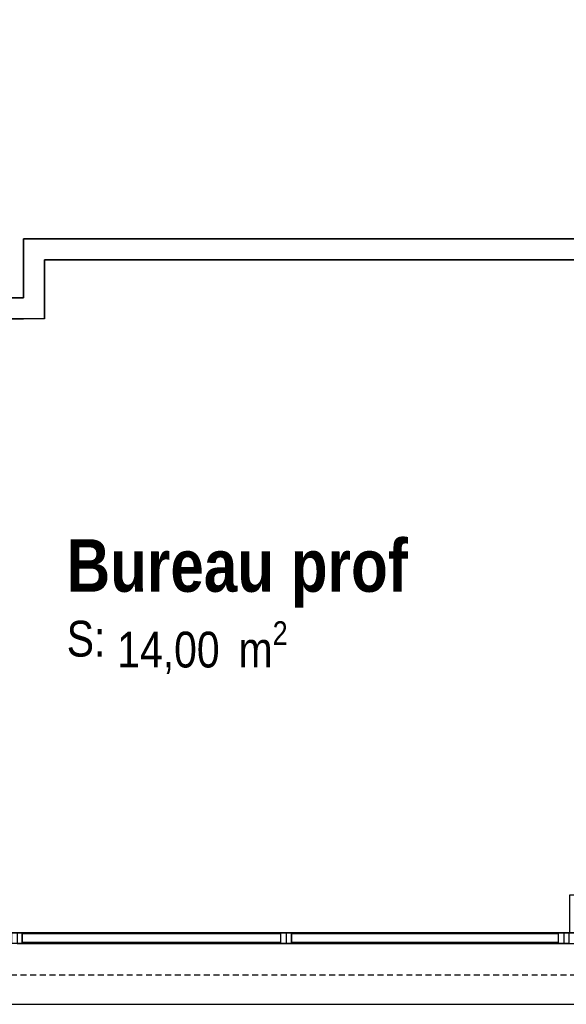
# Model space of a CAD drawing. Extents: x -24342 to 73038, y -9656 to 30949.
# Tile 109 of 170: x 2117 to 2377, y 8566 to 9034. Entities that reach past the tile are written whole.
import ezdxf
from ezdxf.enums import TextEntityAlignment as Align

# ---------------------------------------------------------------- set-up
doc = ezdxf.new("R2010")
doc.units = 0
doc.linetypes.add('21.0032_xref_r+1_02_pro$0$Tirets', pattern=[458.610928, 282.222247, -176.388681])
doc.linetypes.add('ACAD_ISO12W100', pattern=[21, 12, -3, 0, -3, 0, -3])
for name, color, linetype in [('0_XREF', 250, 'Continuous'), ('21.0032_xref_r+1_02_pro$0$A-AREA-____-OTLN.Modèle IFC', 251, 'Continuous'), ('21.0032_xref_r+1_02_pro$0$A-GLAZ-CURT-OTLN.Modèle IFC', 251, 'Continuous'), ('21.0032_xref_r+1_02_pro$0$A-GLAZ-CWMG-OTLN.Modèle IFC', 251, 'Continuous'), ('21.0032_xref_r+1_02_pro$0$A-WALL-____-OTLN.Modèle IFC', 251, 'Continuous'), ('21.0032_xref_r+1_02_pro$0$Marques de Zone ARCHICAD', 251, 'Continuous'), ('21.0032_xref_r+1_02_pro$0$Portes ARCHICAD', 251, 'Continuous')]:
    doc.layers.add(name, color=color, linetype=linetype)
doc.styles.add('21.0032_xref_r+1_02_pro$0$STYLE_GENERE_1', font='ARIALNB.TTF')
doc.styles.add('21.0032_xref_r+1_02_pro$0$STYLE_GENERE_2', font='ARIALN.TTF')

# ---------------------------------------------------------------- blocks, each defined once
blk = doc.blocks.new('21.0032_xref_r+1_02_pro$0$Bureau prof_BUR_2_1', base_point=(22215.1, -12400))
at = {"layer": '21.0032_xref_r+1_02_pro$0$Marques de Zone ARCHICAD', "ltscale": 0.1, "insert": (21636.2, -12518.4), "char_height": 170, "attachment_point": 1, "style": '21.0032_xref_r+1_02_pro$0$STYLE_GENERE_2'}
blk.add_mtext('\\A1;\\pt0,100;14,00{\\H0.66x;\\S^  ;} m{\\H0.66x;\\S2^  ;}', dxfattribs=at)
at = {"layer": '21.0032_xref_r+1_02_pro$0$Marques de Zone ARCHICAD', "ltscale": 0.1}
for tag, height, style, p in [('DUMMY_849', 250, '21.0032_xref_r+1_02_pro$0$STYLE_GENERE_1', (23033.9, -12054.2)), ('ROOM_NAME', 250, '21.0032_xref_r+1_02_pro$0$STYLE_GENERE_1', (21396.2, -12128.1)), ('calculatedAreaCode', 170, '21.0032_xref_r+1_02_pro$0$STYLE_GENERE_2', (21396.2, -12516.1))]:
    blk.add_attdef(tag, text='', height=height, dxfattribs=dict(at, style=style)).set_placement(p, align=Align.TOP_LEFT)
blk = doc.blocks.new('21.0032_xref_r+1_02_pro$0$Mur_75_1', base_point=(28115.1, -10750.1))
at = {"layer": '21.0032_xref_r+1_02_pro$0$A-WALL-____-OTLN.Modèle IFC', "linetype": 'Continuous', "ltscale": 0.1, "flags": 128}
for points in [[(21190.1, -10700.1), (21190.1, -10800.1)], [(28065.1, -10700.1), (21190.1, -10700.1)], [(21290.1, -10800.1), (24490.1, -10800.1)], [(24590.1, -10800.1), (28065.1, -10800.1)]]:
    blk.add_lwpolyline(points, dxfattribs=at)
blk = doc.blocks.new('21.0032_xref_r+1_02_pro$0$Mur_76_1', base_point=(21240.1, -10750.1))
at = {"layer": '21.0032_xref_r+1_02_pro$0$A-WALL-____-OTLN.Modèle IFC', "linetype": 'Continuous', "ltscale": 0.1, "flags": 128}
for points in [[(21190.1, -10800.1), (21190.1, -10980.1)], [(21290.1, -11080.1), (21290.1, -10800.1)], [(21290.1, -11080.1), (21190.1, -11080.1)]]:
    blk.add_lwpolyline(points, dxfattribs=at)
blk = doc.blocks.new('21.0032_xref_r+1_02_pro$0$Porte (Mur) 112[35]_1')
at = {"layer": '21.0032_xref_r+1_02_pro$0$Portes ARCHICAD', "linetype": 'Continuous', "ltscale": 0.1}
blk.add_line((20106.6, -10980.1), (20106.6, -11950.1), dxfattribs=at)
blk.add_arc((20106.6, -10980.1), 970, 270, 0, dxfattribs=at)
blk = doc.blocks.new('21.0032_xref_r+1_02_pro$0$Porte (Mur) 113[36]_1')
at = {"layer": '21.0032_xref_r+1_02_pro$0$Portes ARCHICAD', "linetype": 'Continuous', "ltscale": 0.1}
blk.add_line((19660.1, -10980.1), (19660.1, -11950.1), dxfattribs=at)
blk.add_arc((19660.1, -10980.1), 970, 180, 270, dxfattribs=at)
blk = doc.blocks.new('21.0032_xref_r+1_02_pro$0$Mur_77_1', base_point=(21240.1, -11030.1))
at = {"layer": '21.0032_xref_r+1_02_pro$0$A-WALL-____-OTLN.Modèle IFC', "linetype": 'Continuous', "ltscale": 0.1}
for p, q in [((18690.1, -10980.1), (18690.1, -11080.1)), ((19660.1, -10980.1), (19660.1, -11080.1)), ((20106.6, -10980.1), (20106.6, -11080.1)), ((21076.6, -10980.1), (21076.6, -11080.1))]:
    blk.add_line(p, q, dxfattribs=at)
at = {"layer": '21.0032_xref_r+1_02_pro$0$A-WALL-____-OTLN.Modèle IFC', "linetype": 'Continuous', "ltscale": 0.1, "flags": 128}
for points in [[(18490.1, -11080.1), (18490.1, -10980.1)], [(18690.1, -10980.1), (18590.1, -10980.1)], [(20106.6, -10980.1), (19660.1, -10980.1)], [(21190.1, -10980.1), (21076.6, -10980.1)], [(18490.1, -11080.1), (18690.1, -11080.1)], [(19660.1, -11080.1), (19840.1, -11080.1)], [(19940.1, -11080.1), (20106.6, -11080.1)], [(21076.6, -11080.1), (21190.1, -11080.1)]]:
    blk.add_lwpolyline(points, dxfattribs=at)
at = {"layer": '21.0032_xref_r+1_02_pro$0$Portes ARCHICAD', "linetype": 'Continuous', "ltscale": 0.1}
for name in ['21.0032_xref_r+1_02_pro$0$Porte (Mur) 113[36]_1', '21.0032_xref_r+1_02_pro$0$Porte (Mur) 112[35]_1']:
    blk.add_blockref(name, (0, 0), dxfattribs=at)
blk = doc.blocks.new('21.0032_xref_r+1_02_pro$0$Mur_160_1', base_point=(16270, -14170))
at = {"layer": '21.0032_xref_r+1_02_pro$0$A-WALL-____-OTLN.Modèle IFC', "linetype": 'Continuous', "ltscale": 0.1, "flags": 128}
for points in [[(33830.256086, -14000), (16270, -14000)], [(16270, -14340), (33830.256086, -14340)]]:
    blk.add_lwpolyline(points, dxfattribs=at)
blk = doc.blocks.new('21.0032_xref_r+1_02_pro$0$Mur_192_1', base_point=(16270, -14100))
at = {"layer": '21.0032_xref_r+1_02_pro$0$A-WALL-____-OTLN.Modèle IFC', "linetype": '21.0032_xref_r+1_02_pro$0$Tirets', "ltscale": 0.1, "flags": 128}
for points in [[(33830.256086, -14000), (16270, -14000)], [(16270, -14200), (33830.256086, -14200)]]:
    blk.add_lwpolyline(points, dxfattribs=at)
blk = doc.blocks.new('21.0032_xref_r+1_02_pro$0$IFC Extruded[211]_1', base_point=(23100, -14000.1))
at = {"layer": '21.0032_xref_r+1_02_pro$0$A-GLAZ-CURT-OTLN.Modèle IFC', "linetype": 'Continuous', "ltscale": 0.1}
for p, q in [((22465, -14005.1), (22465, -14045.1)), ((23735, -14005.1), (22465, -14005.1)), ((22465, -14045.1), (23735, -14045.1)), ((23735, -14045.1), (23735, -14005.1))]:
    blk.add_line(p, q, dxfattribs=at)
blk = doc.blocks.new('21.0032_xref_r+1_02_pro$0$IFC Extruded[212]_1', base_point=(21800, -14000.1))
at = {"layer": '21.0032_xref_r+1_02_pro$0$A-GLAZ-CURT-OTLN.Modèle IFC', "linetype": 'Continuous', "ltscale": 0.1}
for p, q in [((21185, -14005.1), (21185, -14045.1)), ((22415, -14005.1), (21185, -14005.1)), ((21185, -14045.1), (22415, -14045.1)), ((22415, -14045.1), (22415, -14005.1))]:
    blk.add_line(p, q, dxfattribs=at)
blk = doc.blocks.new('21.0032_xref_r+1_02_pro$0$IFC Extruded[227]_1', base_point=(23100, -14000.1))
at = {"layer": '21.0032_xref_r+1_02_pro$0$A-GLAZ-CURT-OTLN.Modèle IFC', "linetype": 'Continuous', "ltscale": 0.1}
for p, q in [((22465, -14005.1), (22465, -14045.1)), ((23735, -14005.1), (22465, -14005.1)), ((22465, -14045.1), (23735, -14045.1)), ((23735, -14045.1), (23735, -14005.1))]:
    blk.add_line(p, q, dxfattribs=at)
blk = doc.blocks.new('21.0032_xref_r+1_02_pro$0$IFC Extruded[228]_1', base_point=(21800, -14000.1))
at = {"layer": '21.0032_xref_r+1_02_pro$0$A-GLAZ-CURT-OTLN.Modèle IFC', "linetype": 'Continuous', "ltscale": 0.1}
for p, q in [((21185, -14005.1), (21185, -14045.1)), ((22415, -14005.1), (21185, -14005.1)), ((21185, -14045.1), (22415, -14045.1)), ((22415, -14045.1), (22415, -14005.1))]:
    blk.add_line(p, q, dxfattribs=at)
blk = doc.blocks.new('21.0032_xref_r+1_02_pro$0$IFC Extruded[243]_1', base_point=(23100, -14000.1))
at = {"layer": '21.0032_xref_r+1_02_pro$0$A-GLAZ-CURT-OTLN.Modèle IFC', "linetype": 'Continuous', "ltscale": 0.1}
for p, q in [((22465, -14005.1), (22465, -14045.1)), ((23735, -14005.1), (22465, -14005.1)), ((22465, -14045.1), (23735, -14045.1)), ((23735, -14045.1), (23735, -14005.1))]:
    blk.add_line(p, q, dxfattribs=at)
blk = doc.blocks.new('21.0032_xref_r+1_02_pro$0$IFC Extruded[244]_1', base_point=(21800, -14000.1))
at = {"layer": '21.0032_xref_r+1_02_pro$0$A-GLAZ-CURT-OTLN.Modèle IFC', "linetype": 'Continuous', "ltscale": 0.1}
for p, q in [((21185, -14005.1), (21185, -14045.1)), ((22415, -14005.1), (21185, -14005.1)), ((21185, -14045.1), (22415, -14045.1)), ((22415, -14045.1), (22415, -14005.1))]:
    blk.add_line(p, q, dxfattribs=at)
blk = doc.blocks.new('21.0032_xref_r+1_02_pro$0$IFC Extruded[258]_1', base_point=(22465, -14000.1))
at = {"layer": '21.0032_xref_r+1_02_pro$0$A-GLAZ-CWMG-OTLN.Modèle IFC', "linetype": 'Continuous', "ltscale": 0.1}
for p, q in [((22465, -14050.1), (22465, -14000.1)), ((23735, -14000.1), (22465, -14000.1)), ((23735, -14050.1), (23735, -14000.1)), ((23735, -14050.1), (22465, -14050.1))]:
    blk.add_line(p, q, dxfattribs=at)
blk = doc.blocks.new('21.0032_xref_r+1_02_pro$0$IFC Extruded[259]_1', base_point=(21185, -14000.1))
at = {"layer": '21.0032_xref_r+1_02_pro$0$A-GLAZ-CWMG-OTLN.Modèle IFC', "linetype": 'Continuous', "ltscale": 0.1}
for p, q in [((21185, -14050.1), (21185, -14000.1)), ((22415, -14000.1), (21185, -14000.1)), ((22415, -14050.1), (22415, -14000.1)), ((22415, -14050.1), (21185, -14050.1))]:
    blk.add_line(p, q, dxfattribs=at)
blk = doc.blocks.new('21.0032_xref_r+1_02_pro$0$IFC Extruded[273]_1', base_point=(24560, -14000.1))
at = {"layer": '21.0032_xref_r+1_02_pro$0$A-GLAZ-CWMG-OTLN.Modèle IFC', "linetype": 'Continuous', "ltscale": 0.1}
for p, q in [((23760, -14000.1), (23760, -14050.1)), ((23760, -14000.1), (24560, -14000.1)), ((24560, -14000.1), (24560, -14050.1)), ((23760, -14050.1), (24560, -14050.1))]:
    blk.add_line(p, q, dxfattribs=at)
blk = doc.blocks.new('21.0032_xref_r+1_02_pro$0$IFC Extruded[274]_1', base_point=(23760, -14000.1))
at = {"layer": '21.0032_xref_r+1_02_pro$0$A-GLAZ-CWMG-OTLN.Modèle IFC', "linetype": 'Continuous', "ltscale": 0.1}
for p, q in [((22440, -14000.1), (22440, -14050.1)), ((22440, -14000.1), (23760, -14000.1)), ((23760, -14000.1), (23760, -14050.1)), ((22440, -14050.1), (23760, -14050.1))]:
    blk.add_line(p, q, dxfattribs=at)
blk = doc.blocks.new('21.0032_xref_r+1_02_pro$0$IFC Extruded[275]_1', base_point=(22440, -14000.1))
at = {"layer": '21.0032_xref_r+1_02_pro$0$A-GLAZ-CWMG-OTLN.Modèle IFC', "linetype": 'Continuous', "ltscale": 0.1}
for p, q in [((21160, -14000.1), (21160, -14050.1)), ((21160, -14000.1), (22440, -14000.1)), ((22440, -14000.1), (22440, -14050.1)), ((21160, -14050.1), (22440, -14050.1))]:
    blk.add_line(p, q, dxfattribs=at)
blk = doc.blocks.new('21.0032_xref_r+1_02_pro$0$IFC Extruded[304]_1', base_point=(23760, -14000.1))
at = {"layer": '21.0032_xref_r+1_02_pro$0$A-GLAZ-CWMG-OTLN.Modèle IFC', "linetype": 'Continuous', "ltscale": 0.1}
for p, q in [((23735, -14050.1), (23735, -14000.1)), ((23735, -14000.1), (23785, -14000.1)), ((23785, -14000.1), (23785, -14050.1)), ((23785, -14050.1), (23735, -14050.1))]:
    blk.add_line(p, q, dxfattribs=at)
blk = doc.blocks.new('21.0032_xref_r+1_02_pro$0$IFC Extruded[305]_1', base_point=(23760, -14000.1))
at = {"layer": '21.0032_xref_r+1_02_pro$0$A-GLAZ-CWMG-OTLN.Modèle IFC', "linetype": 'Continuous', "ltscale": 0.1}
for p, q in [((23735, -14050.1), (23735, -14000.1)), ((23735, -14000.1), (23785, -14000.1)), ((23785, -14000.1), (23785, -14050.1)), ((23785, -14050.1), (23735, -14050.1))]:
    blk.add_line(p, q, dxfattribs=at)
blk = doc.blocks.new('21.0032_xref_r+1_02_pro$0$IFC Extruded[306]_1', base_point=(22440, -14000.1))
at = {"layer": '21.0032_xref_r+1_02_pro$0$A-GLAZ-CWMG-OTLN.Modèle IFC', "linetype": 'Continuous', "ltscale": 0.1}
for p, q in [((22415, -14050.1), (22415, -14000.1)), ((22415, -14000.1), (22465, -14000.1)), ((22465, -14000.1), (22465, -14050.1)), ((22465, -14050.1), (22415, -14050.1))]:
    blk.add_line(p, q, dxfattribs=at)
blk = doc.blocks.new('21.0032_xref_r+1_02_pro$0$IFC Extruded[307]_1', base_point=(22440, -14000.1))
at = {"layer": '21.0032_xref_r+1_02_pro$0$A-GLAZ-CWMG-OTLN.Modèle IFC', "linetype": 'Continuous', "ltscale": 0.1}
for p, q in [((22415, -14050.1), (22415, -14000.1)), ((22415, -14000.1), (22465, -14000.1)), ((22465, -14000.1), (22465, -14050.1)), ((22465, -14050.1), (22415, -14050.1))]:
    blk.add_line(p, q, dxfattribs=at)
blk = doc.blocks.new('21.0032_xref_r+1_02_pro$0$IFC Extruded[308]_1', base_point=(21160, -14000.1))
at = {"layer": '21.0032_xref_r+1_02_pro$0$A-GLAZ-CWMG-OTLN.Modèle IFC', "linetype": 'Continuous', "ltscale": 0.1}
for p, q in [((21135, -14050.1), (21135, -14000.1)), ((21135, -14000.1), (21185, -14000.1)), ((21185, -14000.1), (21185, -14050.1)), ((21185, -14050.1), (21135, -14050.1))]:
    blk.add_line(p, q, dxfattribs=at)
blk = doc.blocks.new('21.0032_xref_r+1_02_pro$0$IFC Extruded[309]_1', base_point=(21160, -14000.1))
at = {"layer": '21.0032_xref_r+1_02_pro$0$A-GLAZ-CWMG-OTLN.Modèle IFC', "linetype": 'Continuous', "ltscale": 0.1}
for p, q in [((21135, -14050.1), (21135, -14000.1)), ((21135, -14000.1), (21185, -14000.1)), ((21185, -14000.1), (21185, -14050.1)), ((21185, -14050.1), (21135, -14050.1))]:
    blk.add_line(p, q, dxfattribs=at)
blk = doc.blocks.new('21.0032_xref_r+1_02_pro$0$IFC Extruded[326]_1', base_point=(23760, -14000.1))
at = {"layer": '21.0032_xref_r+1_02_pro$0$A-GLAZ-CWMG-OTLN.Modèle IFC', "linetype": 'Continuous', "ltscale": 0.1}
for p, q in [((23735, -14050.1), (23735, -14000.1)), ((23735, -14000.1), (23785, -14000.1)), ((23785, -14000.1), (23785, -14050.1)), ((23785, -14050.1), (23735, -14050.1))]:
    blk.add_line(p, q, dxfattribs=at)
blk = doc.blocks.new('21.0032_xref_r+1_02_pro$0$IFC Extruded[327]_1', base_point=(22440, -14000.1))
at = {"layer": '21.0032_xref_r+1_02_pro$0$A-GLAZ-CWMG-OTLN.Modèle IFC', "linetype": 'Continuous', "ltscale": 0.1}
for p, q in [((22415, -14050.1), (22415, -14000.1)), ((22415, -14000.1), (22465, -14000.1)), ((22465, -14000.1), (22465, -14050.1)), ((22465, -14050.1), (22415, -14050.1))]:
    blk.add_line(p, q, dxfattribs=at)
blk = doc.blocks.new('21.0032_xref_r+1_02_pro$0$IFC Extruded[328]_1', base_point=(21160, -14000.1))
at = {"layer": '21.0032_xref_r+1_02_pro$0$A-GLAZ-CWMG-OTLN.Modèle IFC', "linetype": 'Continuous', "ltscale": 0.1}
for p, q in [((21135, -14050.1), (21135, -14000.1)), ((21135, -14000.1), (21185, -14000.1)), ((21185, -14000.1), (21185, -14050.1)), ((21185, -14050.1), (21135, -14050.1))]:
    blk.add_line(p, q, dxfattribs=at)
blk = doc.blocks.new('21.0032_xref_r+1_02_pro$0$IFC Extruded[341]_1', base_point=(22465, -14000.1))
at = {"layer": '21.0032_xref_r+1_02_pro$0$A-GLAZ-CWMG-OTLN.Modèle IFC', "linetype": 'Continuous', "ltscale": 0.1}
for p, q in [((22465, -14050.1), (22465, -14000.1)), ((23735, -14000.1), (22465, -14000.1)), ((23735, -14050.1), (23735, -14000.1)), ((23735, -14050.1), (22465, -14050.1))]:
    blk.add_line(p, q, dxfattribs=at)
blk = doc.blocks.new('21.0032_xref_r+1_02_pro$0$IFC Extruded[342]_1', base_point=(21185, -14000.1))
at = {"layer": '21.0032_xref_r+1_02_pro$0$A-GLAZ-CWMG-OTLN.Modèle IFC', "linetype": 'Continuous', "ltscale": 0.1}
for p, q in [((21185, -14050.1), (21185, -14000.1)), ((22415, -14000.1), (21185, -14000.1)), ((22415, -14050.1), (22415, -14000.1)), ((22415, -14050.1), (21185, -14050.1))]:
    blk.add_line(p, q, dxfattribs=at)
blk = doc.blocks.new('21.0032_xref_r+1_02_pro')
at = {"layer": '21.0032_xref_r+1_02_pro$0$A-AREA-____-OTLN.Modèle IFC', "linetype": 'Continuous', "ltscale": 0.1, "flags": 128}
for points in [[(3037.51, -948), (3017.5, -948), (1819.01, -948), (1576, -948), (1576, -1061.84), (1576, -1070.01), (1859.01, -1070.01), (1859.01, -1098.01), (1989.01, -1098.01), (2119.01, -1098.01), (2119.01, -1070.01), (2454.01, -1070.01), (2816.51, -1070.01), (2816.51, -1098.01), (3019.01, -1098.01), (3028.51, -1098.01), (3036.01, -1098.01), (3173.51, -1098.01), (3173.51, -1070.01), (3431.03, -1070.01), (3431.03, -948)], [(2449.01, -1080.01), (2129.01, -1080.01), (2129.01, -1108.01), (1994.01, -1108.01), (1994.01, -1400), (2379, -1400), (2379, -1382), (2449.01, -1382)]]:
    blk.add_lwpolyline(points, close=True, dxfattribs=at)
at = {"layer": '21.0032_xref_r+1_02_pro$0$A-AREA-____-OTLN.Modèle IFC', "linetype": 'Continuous', "ltscale": 0.1, "xscale": 0.1, "yscale": 0.1, "zscale": 0.1}
blk.add_blockref('21.0032_xref_r+1_02_pro$0$Bureau prof_BUR_2_1', (2221.51, -1240), dxfattribs=at).add_auto_attribs({'ROOM_NAME': 'Bureau prof', 'calculatedAreaCode': 'S: '})
at = {"layer": '21.0032_xref_r+1_02_pro$0$A-GLAZ-CURT-OTLN.Modèle IFC', "linetype": 'Continuous', "ltscale": 0.1, "xscale": 0.1, "yscale": 0.1, "zscale": 0.1}
for name, p in [('21.0032_xref_r+1_02_pro$0$IFC Extruded[212]_1', (2180, -1400.01)), ('21.0032_xref_r+1_02_pro$0$IFC Extruded[228]_1', (2180, -1400.01)), ('21.0032_xref_r+1_02_pro$0$IFC Extruded[244]_1', (2180, -1400.01)), ('21.0032_xref_r+1_02_pro$0$IFC Extruded[211]_1', (2310, -1400.01)), ('21.0032_xref_r+1_02_pro$0$IFC Extruded[227]_1', (2310, -1400.01)), ('21.0032_xref_r+1_02_pro$0$IFC Extruded[243]_1', (2310, -1400.01))]:
    blk.add_blockref(name, p, dxfattribs=at)
at = {"layer": '21.0032_xref_r+1_02_pro$0$A-GLAZ-CWMG-OTLN.Modèle IFC', "linetype": 'Continuous', "ltscale": 0.1, "xscale": 0.1, "yscale": 0.1, "zscale": 0.1}
for name, p in [('21.0032_xref_r+1_02_pro$0$IFC Extruded[308]_1', (2116, -1400.01)), ('21.0032_xref_r+1_02_pro$0$IFC Extruded[309]_1', (2116, -1400.01)), ('21.0032_xref_r+1_02_pro$0$IFC Extruded[328]_1', (2116, -1400.01)), ('21.0032_xref_r+1_02_pro$0$IFC Extruded[275]_1', (2244, -1400.01)), ('21.0032_xref_r+1_02_pro$0$IFC Extruded[259]_1', (2118.5, -1400.01)), ('21.0032_xref_r+1_02_pro$0$IFC Extruded[342]_1', (2118.5, -1400.01)), ('21.0032_xref_r+1_02_pro$0$IFC Extruded[306]_1', (2244, -1400.01)), ('21.0032_xref_r+1_02_pro$0$IFC Extruded[307]_1', (2244, -1400.01)), ('21.0032_xref_r+1_02_pro$0$IFC Extruded[327]_1', (2244, -1400.01)), ('21.0032_xref_r+1_02_pro$0$IFC Extruded[274]_1', (2376, -1400.01)), ('21.0032_xref_r+1_02_pro$0$IFC Extruded[258]_1', (2246.5, -1400.01)), ('21.0032_xref_r+1_02_pro$0$IFC Extruded[341]_1', (2246.5, -1400.01)), ('21.0032_xref_r+1_02_pro$0$IFC Extruded[304]_1', (2376, -1400.01)), ('21.0032_xref_r+1_02_pro$0$IFC Extruded[305]_1', (2376, -1400.01)), ('21.0032_xref_r+1_02_pro$0$IFC Extruded[326]_1', (2376, -1400.01)), ('21.0032_xref_r+1_02_pro$0$IFC Extruded[273]_1', (2456, -1400.01))]:
    blk.add_blockref(name, p, dxfattribs=at)
at = {"layer": '21.0032_xref_r+1_02_pro$0$A-WALL-____-OTLN.Modèle IFC', "ltscale": 0.1, "xscale": 0.1, "yscale": 0.1, "zscale": 0.1}
for name, p in [('21.0032_xref_r+1_02_pro$0$Mur_75_1', (2811.51, -1075.01)), ('21.0032_xref_r+1_02_pro$0$Mur_76_1', (2124.01, -1075.01)), ('21.0032_xref_r+1_02_pro$0$Mur_77_1', (2124.01, -1103.01)), ('21.0032_xref_r+1_02_pro$0$Mur_160_1', (1627, -1417)), ('21.0032_xref_r+1_02_pro$0$Mur_192_1', (1627, -1410))]:
    blk.add_blockref(name, p, dxfattribs=at)

msp = doc.modelspace()

# ---------------------------------------------------------------- block references
at = {"layer": '0_XREF', "linetype": 'ACAD_ISO12W100'}
msp.add_blockref('21.0032_xref_r+1_02_pro', (0, 10000), dxfattribs=at)

doc.saveas('drawing.dxf')
